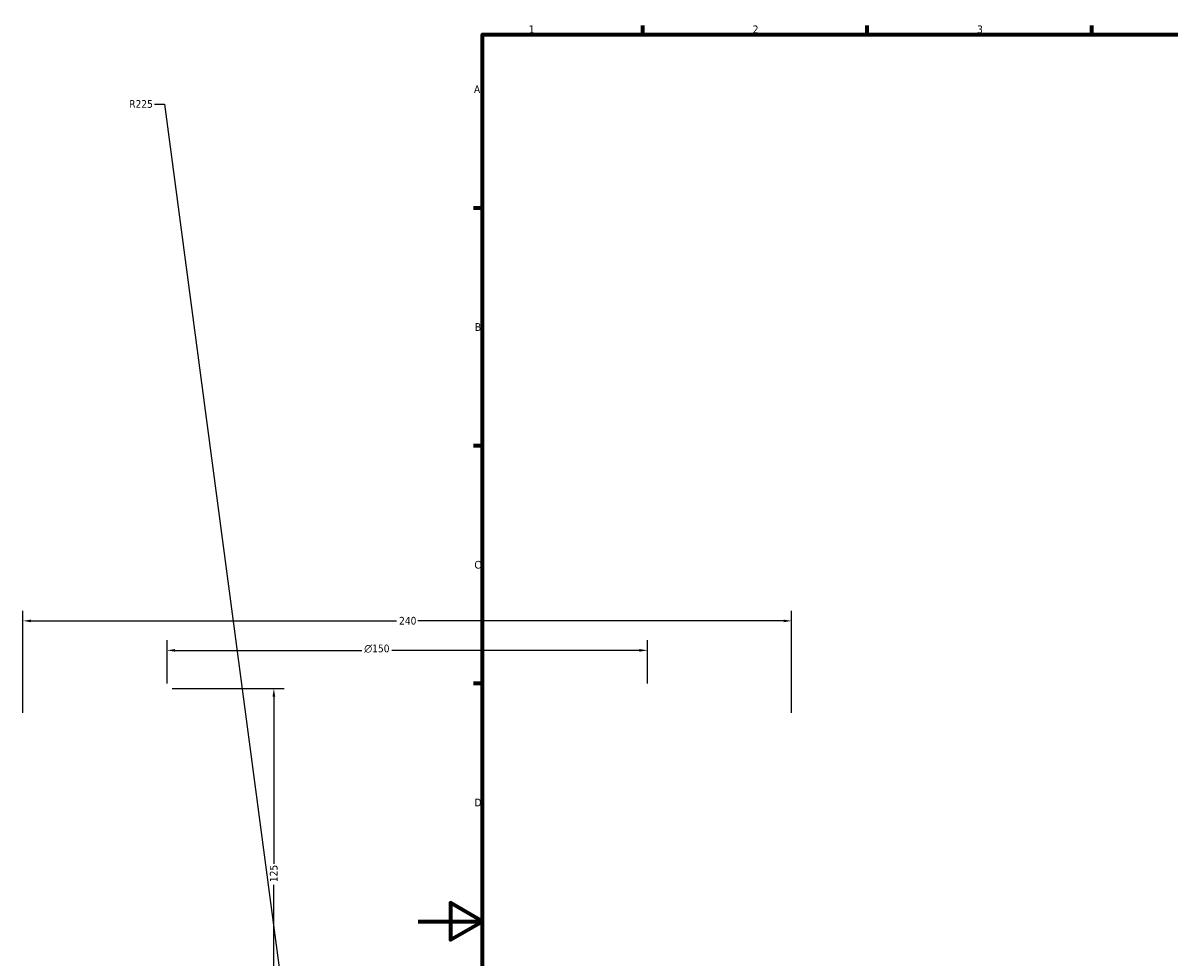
# Model space of a CAD drawing. Header units: millimetres. Extents: x -604 to 1138, y -275 to 910.
# Tile 3 of 11: x -123 to 234, y 286 to 578. Entities that reach past the tile are written whole.
import ezdxf

# ---------------------------------------------------------------- set-up
doc = ezdxf.new("R2010")
doc.units = ezdxf.units.MM
doc.layers.add('Border (ANSI)', color=7, linetype='Continuous', lineweight=70)
doc.layers.add('Dimension (ANSI)', color=7, linetype='Continuous', lineweight=25)
doc.styles.add('Note Text (ANSI)', font='tahoma.ttf')
doc.dimstyles.new('Default - mm (ANSI)', dxfattribs={"dimtxt": 2.4, "dimasz": 2.5, "dimexe": 3.175, "dimexo": 1.6002, "dimgap": 0.8, "dimtad": 0, "dimtoh": 1, "dimdec": 0, "dimrnd": 1e-08, "dimzin": 4, "dimdsep": 46, "dimtxsty": 'Note Text (ANSI)', "dimcen": 0.09, "dimdle": 10, "dimclrd": 256, "dimclre": 256, "dimclrt": 5, "dimadec": 1, "dimazin": 1, "dimtfac": 1.27, "dimtofl": 0, "dimtmove": 0, "dimatfit": 3, "dimfxl": 1, "dimtolj": 1, "dimtzin": 4, "dimlwd": -1, "dimlwe": -1, "dimarcsym": 0})

# ---------------------------------------------------------------- blocks, each defined once
blk = doc.blocks.new('Borders Default Border')
at = {"layer": 'Border (ANSI)'}
for p, q in [((70.08, 574), (70.08, 576.8)), ((140.17, 574), (140.17, 576.8)), ((210.25, 574), (210.25, 576.8)), ((20, 519.75), (17.2, 519.75)), ((20, 445.5), (17.2, 445.5)), ((20, 371.25), (17.2, 371.25))]:
    blk.add_line(p, q, dxfattribs=at)
at = {"layer": 'Border (ANSI)', "flags": 128}
for points in [[(20, 20), (20, 574), (821, 574), (821, 20), (20, 20)], [(0, 297), (20, 297), (10, 302.77), (10, 291.23), (20, 297)]]:
    blk.add_lwpolyline(points, dxfattribs=at)
at = {"layer": 'Border (ANSI)', "color": 5, "true_color": 0x0000ff, "char_height": 2.4, "attachment_point": 7, "style": 'Note Text (ANSI)'}
for s, insert in [('1', (34.5, 574.4)), ('2', (104.4, 574.4)), ('3', (174.46, 574.35)), ('A', (17.38, 555.68)), ('B', (17.67, 481.43)), ('C', (17.51, 407.13)), ('D', (17.52, 332.93))]:
    blk.add_mtext(s, dxfattribs=dict(at, insert=insert))
blk = doc.blocks.new('*D10')
at = {"layer": 'Defpoints', "color": 0, "transparency": 16777216}
for p in [(116.54, 390.85), (-123.46, 360.53), (116.54, 360.53)]:
    blk.add_point(p, dxfattribs=at)
at = {"layer": 'Dimension (ANSI)', "transparency": 16777216}
for p, q in [((-123.46, 362.14), (-123.46, 394.02)), ((116.54, 362.14), (116.54, 394.02)), ((-120.96, 390.85), (-6.81, 390.85)), ((114.04, 390.85), (-0.11, 390.85))]:
    blk.add_line(p, q, dxfattribs=at)
for points in [[(-120.96, 391.26), (-120.96, 390.43), (-123.46, 390.85)], [(114.04, 391.26), (114.04, 390.43), (116.54, 390.85)]]:
    blk.add_solid(points, dxfattribs=at)
at = {"layer": 'Dimension (ANSI)', "color": 5, "transparency": 16777216, "insert": (-6.01, 392.1), "char_height": 2.4, "attachment_point": 1, "style": 'Note Text (ANSI)'}
blk.add_mtext('\\A1;240', dxfattribs=at)
blk = doc.blocks.new('*D11')
at = {"layer": 'Defpoints', "color": 0, "transparency": 16777216}
for p in [(71.54, 381.65), (-78.46, 369.73), (71.54, 369.73)]:
    blk.add_point(p, dxfattribs=at)
at = {"layer": 'Dimension (ANSI)', "transparency": 16777216}
for p, q in [((-78.46, 371.34), (-78.46, 384.82)), ((71.54, 371.34), (71.54, 384.82)), ((-75.96, 381.65), (-17.69, 381.65)), ((69.04, 381.65), (-8.23, 381.65))]:
    blk.add_line(p, q, dxfattribs=at)
for points in [[(-75.96, 382.06), (-75.96, 381.23), (-78.46, 381.65)], [(69.04, 382.06), (69.04, 381.23), (71.54, 381.65)]]:
    blk.add_solid(points, dxfattribs=at)
at = {"layer": 'Dimension (ANSI)', "color": 5, "transparency": 16777216, "insert": (-16.89, 383.45), "char_height": 2.4, "attachment_point": 1, "style": 'Note Text (ANSI)'}
blk.add_mtext('\\A1;{\\fAIGDT|b0|i0;\\H2.4000;\\ln}\\fTahoma|b0|i0;\\H2.4000;150', dxfattribs=at)
blk = doc.blocks.new('*D12')
at = {"layer": 'Defpoints', "color": 0, "transparency": 16777216}
for p in [(-78.46, 369.73), (-45.11, 244.71), (1.42, 244.71)]:
    blk.add_point(p, dxfattribs=at)
at = {"layer": 'Dimension (ANSI)', "transparency": 16777216}
for p, q in [((-76.86, 369.73), (-41.93, 369.73)), ((-45.11, 367.23), (-45.11, 314.94)), ((-45.11, 247.21), (-45.11, 308.47)), ((-0.18, 244.71), (-48.28, 244.71))]:
    blk.add_line(p, q, dxfattribs=at)
for points in [[(-45.53, 367.23), (-44.69, 367.23), (-45.11, 369.73)], [(-45.53, 247.21), (-44.69, 247.21), (-45.11, 244.71)]]:
    blk.add_solid(points, dxfattribs=at)
at = {"layer": 'Dimension (ANSI)', "color": 5, "transparency": 16777216, "insert": (-46.36, 309.27), "char_height": 2.4, "attachment_point": 1, "rotation": 90, "style": 'Note Text (ANSI)'}
blk.add_mtext('\\A1;125', dxfattribs=at)
blk = doc.blocks.new('*D13')
at = {"layer": 'Defpoints', "color": 0, "transparency": 16777216}
for p in [(-36.17, 227.89), (-6.58, 4.85)]:
    blk.add_point(p, dxfattribs=at)
at = {"layer": 'Dimension (ANSI)', "transparency": 16777216}
for p, q in [((-82.41, 552.24), (-79.21, 552.24)), ((-79.21, 552.24), (-36.5, 230.37))]:
    blk.add_line(p, q, dxfattribs=at)
blk.add_solid([(-36.09, 230.43), (-36.92, 230.32), (-36.17, 227.89)], dxfattribs=at)
at = {"layer": 'Dimension (ANSI)', "color": 5, "transparency": 16777216, "insert": (-90.25, 553.49), "char_height": 2.4, "attachment_point": 1, "style": 'Note Text (ANSI)'}
blk.add_mtext('\\A1;R225', dxfattribs=at)

msp = doc.modelspace()

# ---------------------------------------------------------------- block references
msp.add_blockref('Borders Default Border', (0, 0))

# ---------------------------------------------------------------- dimensions: what is measured, and where the dimension line sits
at = {"layer": 'Dimension (ANSI)'}
dim = msp.add_radius_dim(center=(-6.58, 4.85), mpoint=(-36.17, 227.89), dimstyle='Default - mm (ANSI)', override={"dimgap": 0.8, "dimtih": 1, "dimdec": 0, "dimlfac": 1, "dimcen": 0, "dimtol": 0, "dimlim": 0, "dimtp": 0, "dimtm": 0, "dimtdec": 2}, dxfattribs=at)
dim.commit()
dim.dimension.update_dxf_attribs({"geometry": '*D13', "text_midpoint": (-86.73, 552.24), "dimtype": 164})
for base, p1, p2, angle, picture, middle in [((116.54, 390.85), (-123.46, 360.53), (116.54, 360.53), 180, '*D10', (-3.46, 390.85)), ((-45.11, 244.71), (-78.46, 369.73), (1.42, 244.71), 90, '*D12', (-45.11, 311.71))]:
    dim = msp.add_linear_dim(base=base, p1=p1, p2=p2, angle=angle, dimstyle='Default - mm (ANSI)', override={"dimgap": 0.8, "dimtoh": 0, "dimdec": 0, "dimtol": 0, "dimlim": 0, "dimtp": 0, "dimtm": 0, "dimtdec": 2, "dimatfit": 1}, dxfattribs=at)
    dim.commit()
    dim.dimension.update_dxf_attribs({"geometry": picture, "text_midpoint": middle, "dimtype": 160})
dim = msp.add_linear_dim(base=(71.54, 381.65), p1=(-78.46, 369.73), p2=(71.54, 369.73), angle=180, text='{\\fAIGDT|b0|i0;\\H2.4000;\\ln}\\fTahoma|b0|i0;\\H2.4000;<>', dimstyle='Default - mm (ANSI)', override={"dimgap": 0.8, "dimtoh": 0, "dimdec": 0, "dimtol": 0, "dimlim": 0, "dimtp": 0, "dimtm": 0, "dimtdec": 2, "dimatfit": 1}, dxfattribs=at)
dim.commit()
dim.dimension.update_dxf_attribs({"geometry": '*D11', "text_midpoint": (-12.96, 381.65), "dimtype": 160})

doc.saveas('drawing.dxf')
